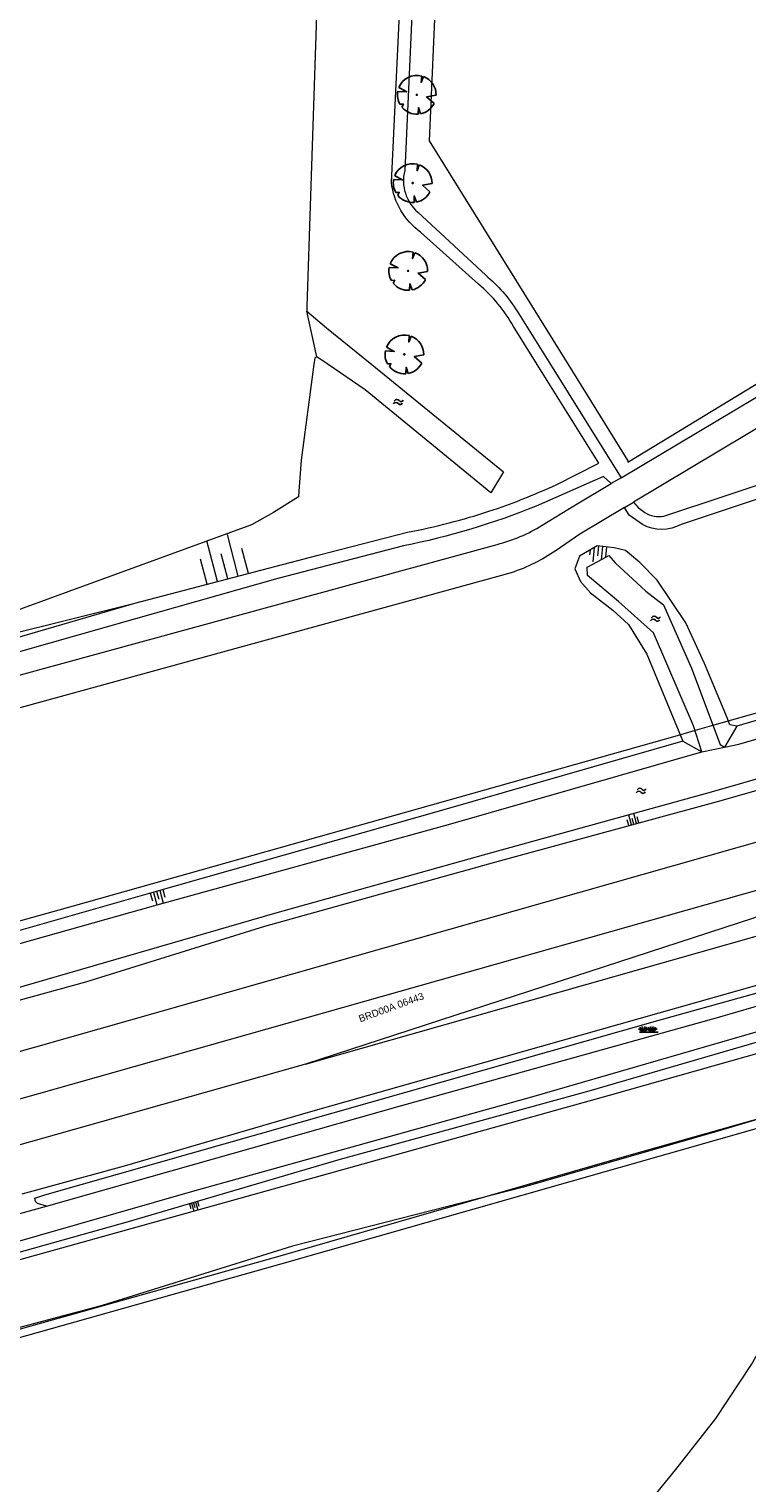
# Model space of a CAD drawing. Header units: metres. Extents: x 95652 to 96661, y 430734 to 431486.
# Tile 21 of 62: x 96039 to 96113, y 431135 to 431284. Entities that reach past the tile are written whole.
import ezdxf

# ---------------------------------------------------------------- set-up
doc = ezdxf.new("R2010")
doc.units = ezdxf.units.M
doc.layers.get('0').update_dxf_attribs({"linetype": 'CONTINUOUS'})
doc.layers.add('BAR_PUNTSYMBOLEN', color=7, linetype='CONTINUOUS', true_color=0x707070)
doc.layers.add('BAR_SYMBOLEN', color=7, linetype='CONTINUOUS', true_color=0x707070)
for name, color, linetype in [('BAR_TALUDLIJNEN', 7, 'CONTINUOUS'), ('BAR_TOPO', 7, 'CONTINUOUS'), ('BAR_WATER', 7, 'CONTINUOUS'), ('BAR_WEGEN', 7, 'CONTINUOUS'), ('BRK_Kadastrale percelen en nummers', 7, 'CONTINUOUS'), ('BRK_Kadatrale percelen', 7, 'CONTINUOUS')]:
    doc.layers.add(name, color=color, linetype=linetype)
doc.styles.add('NLCS-ISO', font='NLCS-ISO.ttf')

# ---------------------------------------------------------------- blocks, each defined once
blk = doc.blocks.new('gras_templ_1')
at = {"color": 8, "true_color": 0x707070, "flags": 128}
for points in [[(-0.38, -0.17), (-0.75, 0.08)], [(-0.38, -0.17), (-0.66, 0.2)], [(-0.38, -0.17), (-0.49, 0.24)], [(-0.38, -0.17), (-0.29, 0.25)], [(-0.38, -0.17), (-0.13, 0.19)], [(-0.38, -0.17), (-0.01, 0.1)], [(0.25, -0.16), (-0.13, 0.09)], [(0.25, -0.16), (-0.03, 0.21)], [(0.25, -0.16), (0.14, 0.24)], [(0.25, -0.16), (0.33, 0.26)], [(0.25, -0.16), (0.49, 0.2)], [(0.25, -0.16), (0.62, 0.11)], [(-0.69, -0.17), (0.69, -0.16)]]:
    blk.add_lwpolyline(points, dxfattribs=at)
blk = doc.blocks.new('water_templ_1')
at = {"color": 8, "true_color": 0x707070, "flags": 128}
for points in [[(-1.85, 0.38), (-1.77, 0.52, -0.538831), (0.24, 0.55, 0.605168), (1.92, 0.75, -4.035705)], [(-1.85, 0.38), (-1.77, 0.52, -0.538831), (0.24, 0.55, 0.605168), (1.92, 0.75, -4.035705)], [(-2.22, -0.89), (-2.13, -0.75, -0.538831), (-0.13, -0.72, 0.605168), (1.55, -0.52, -4.035705)]]:
    blk.add_lwpolyline(points, format="xyb", dxfattribs=at)
blk = doc.blocks.new('boom_templ_2')
at = {"color": 8, "ltscale": 20, "true_color": 0x707070, "flags": 128}
for points in [[(0.63, 2.39), (0.56, 1.58), (0.85, 2.33)], [(-2.44, 0.44), (-1.29, 0.39), (-2.3, 0.92)], [(-1.92, -1.57), (-1.72, -1.19), (-2.16, -1.22)], [(0.49, -2.43), (0.21, -1.64), (0.18, -2.47)], [(2.48, -0.06), (1.26, -0.27), (2.21, -1.12)]]:
    blk.add_lwpolyline(points, dxfattribs=at)
blk.add_lwpolyline([(2.48, -0.06, 0.321944), (0.85, 2.33, 0.321944)], format="xyb", dxfattribs=at)
at = {"color": 8, "true_color": 0x707070}
blk.add_circle((0, 0), 0.0738, dxfattribs=at)
at = {"color": 8, "ltscale": 20, "true_color": 0x707070}
for start, end in [(75.1844, 158.299), (169.749, 209.4302), (219.2667, 274.1068), (281.3601, 333.2046)]:
    blk.add_arc((0, 0), 2.48, start, end, dxfattribs=at)

msp = doc.modelspace()

# ---------------------------------------------------------------- linework, layer by layer
at = {"layer": 'BAR_TALUDLIJNEN', "color": 8, "linetype": 'Continuous', "lineweight": 0, "true_color": 0x707070, "flags": 128}
for points in [[(96060.59, 431228.3), (96059.48, 431232.55)], [(96058.47, 431227.74), (96057.38, 431231.9)], [(96061.65, 431228.58), (96060.98, 431231.13)], [(96096.68, 431230.96), (96096.62, 431230.48)], [(96097.12, 431231.22), (96096.96, 431229.77)], [(96097.97, 431231.33), (96097.82, 431229.96)], [(96098.38, 431231.28), (96098.27, 431230.29)], [(96057.4, 431227.47), (96056.73, 431230.02)], [(96101.43, 431202.92), (96101.16, 431203.94)], [(96100.67, 431202.72), (96100.5, 431203.32)], [(96100.92, 431202.78), (96100.65, 431203.8)], [(96101.69, 431202.99), (96101.52, 431203.6)], [(96051.57, 431195.78), (96051.79, 431195.01)], [(96051.89, 431195.87), (96052.26, 431194.59)], [(96052.54, 431196.06), (96052.91, 431194.77)], [(96052.86, 431196.15), (96053.08, 431195.37)], [(96055.6, 431163.93), (96055.74, 431163.45)], [(96055.8, 431163.99), (96056.04, 431163.19)], [(96056.2, 431164.11), (96056.44, 431163.31)], [(96056.41, 431164.17), (96056.55, 431163.69)]]:
    msp.add_lwpolyline(points, dxfattribs=at)
at = {"layer": 'BAR_TALUDLIJNEN', "color": 8, "linetype": 'Continuous', "lineweight": 0, "ltscale": 0.01, "true_color": 0x707070, "flags": 128}
for points in [[(96097.55, 431231.37), (96097.45, 431230.39)], [(96059.53, 431228.02), (96058.86, 431230.57)], [(96101.18, 431202.85), (96101.01, 431203.46)], [(96052.22, 431195.97), (96052.44, 431195.19)], [(96056, 431164.05), (96056.15, 431163.57)]]:
    msp.add_lwpolyline(points, dxfattribs=at)
at = {"layer": 'BAR_TOPO', "color": 8, "linetype": 'Continuous', "lineweight": 0, "ltscale": 0.01, "true_color": 0x707070, "flags": 128}
for points in [[(96040.77, 431413.69), (96040.27, 431406.02), (96053.17, 431405.58), (96052.61, 431389.33), (96067.64, 431388.79), (96084.82, 431378.93), (96080.18, 431272.92), (96094.43, 431250), (96100.57, 431240.12), (96100.55, 431239.98), (96117.05, 431250), (96156.96, 431274.25), (96160.03, 431278.94), (96162.93, 431396.14), (96162.9, 431409.29), (96161.17, 431413.18), (96158.71, 431414.66), (96123.85, 431423.8), (96084.6, 431431.85), (96042.46, 431439.99), (96041.16, 431419.8)], [(96305.28, 431266.32), (96296.8, 431262.4), (96280.68, 431255.7), (96269.91, 431251.42), (96246.41, 431242.55), (96219.7, 431232.26), (96210.6, 431228.91), (96183.93, 431220.95), (96039.81, 431180), (96020.34, 431174.57), (96001.09, 431169.5), (95981.47, 431164.81), (95961.92, 431160.72), (95952.18, 431158.94), (95934.27, 431156.08), (95912.52, 431153.28), (95903.23, 431152.32)], [(96310.2, 431242.21), (96260.43, 431227.96), (96202.69, 431211.56), (96163.47, 431200.52), (96135.38, 431192.44), (96068.01, 431173.36), (96048.9, 431167.81), (96038.4, 431164.91)], [(96040.92, 431163.71), (96040.01, 431163.96), (96039.79, 431164.17), (96039.74, 431164.51), (96040.75, 431164.85), (96103.62, 431182.73), (96123.63, 431188.32), (96163.81, 431199.83), (96163.74, 431199.34), (96163.53, 431198.96), (96162.86, 431198.36)], [(96040.92, 431163.71), (96077.25, 431173.99), (96109.75, 431183.05), (96145.47, 431193.44), (96162.86, 431198.36)], [(96119.02, 431183.08), (96090.66, 431174.88), (96055.9, 431165.21), (96032.29, 431158.42), (96007.16, 431151.79), (95982.02, 431145.85), (95956.24, 431141.01), (95934.61, 431137.56), (95930.43, 431136.34), (95928.18, 431135.59), (95926.33, 431134.6)], [(96037.19, 431162.68), (96040.92, 431163.71)]]:
    msp.add_lwpolyline(points, dxfattribs=at)
at = {"layer": 'BAR_WATER', "color": 8, "linetype": 'Continuous', "lineweight": 0, "ltscale": 0.01, "true_color": 0x707070, "flags": 128}
for points in [[(96071.02, 431318.42), (96070.4, 431295.78), (96070.3, 431295.17), (96070.1, 431294.9), (96069.71, 431294.74), (96069.23, 431294.58), (96068.99, 431294.31), (96068.91, 431294.07), (96067.64, 431255.93), (96067.63, 431255.47)], [(96067.63, 431255.47), (96069.66, 431253.74), (96074.29, 431250), (96087.8, 431239), (96086.49, 431236.85), (96073.6, 431247.39), (96069.82, 431250), (96068.65, 431250.78)], [(96068.65, 431250.78), (96067.63, 431255.47)], [(96068.65, 431250.78), (96068.46, 431250.67), (96068.36, 431250), (96068.33, 431249.76), (96067.04, 431240.2), (96066.82, 431237), (96066.79, 431236.41), (96064.22, 431234.82), (96061.97, 431233.57), (96031.66, 431222.52)], [(96004.76, 431177.3), (96005.3, 431177.79), (96005.49, 431177.62), (96006.95, 431177.18), (96007.94, 431177.13), (96017.21, 431179.07), (96044.97, 431186.71), (96063.32, 431192.41), (96087.52, 431199.13), (96109.77, 431205.19), (96132.14, 431211.58), (96150.34, 431216.63), (96195.74, 431229.97), (96196.33, 431230.38), (96196.73, 431230.96)], [(96194.46, 431231.54), (96194.45, 431231.47), (96193.96, 431230.98), (96193.25, 431230.4), (96175.92, 431225.21), (96150.75, 431218.17), (96128.16, 431211.6), (96109.1, 431206.14), (96086.58, 431199.91), (96064.32, 431193.69), (96036.24, 431185.58), (96007.24, 431178.24), (96005.49, 431178.81), (96005.2, 431179.11)], [(96111.73, 431212.91), (96111.02, 431213.05), (96110.79, 431213.71), (96108.41, 431219.33), (96106.51, 431223.51), (96103.57, 431227.89), (96101.78, 431229.7), (96100.32, 431230.92), (96099.15, 431231.2), (96097.42, 431231.39), (96095.61, 431230.35), (96095.12, 431229.04), (96095.7, 431227.75), (96096.73, 431226.57), (96099.03, 431224.8), (96100.62, 431223.34), (96102.49, 431220.3), (96106.19, 431211.37)], [(96108.14, 431210.27), (96107.29, 431212.96), (96103.19, 431222.49), (96099.59, 431225.7), (96096.43, 431228.36), (96096.39, 431229.2), (96097.99, 431230.06), (96098.62, 431230.4), (96099.27, 431229.66), (96102.41, 431226.74), (96104.21, 431225.35), (96107.08, 431218.87), (96110.02, 431211.03), (96110.46, 431210.77)], [(96110.46, 431210.77), (96111.93, 431211.07), (96125.31, 431214.95), (96142.14, 431219.71), (96157.74, 431225.18)], [(96156.27, 431226.07), (96141.92, 431221.2), (96125.04, 431216.8), (96111.73, 431212.91)], [(96111.73, 431212.91), (96110.46, 431210.77)], [(96106.19, 431211.37), (96108.14, 431210.27)], [(96005.2, 431179.11), (96005.13, 431179.17), (96005.1, 431180.03), (96005.08, 431180.65), (96005.55, 431181.66), (96027.12, 431187.53), (96051.92, 431194.49), (96082.15, 431202.82), (96108.14, 431210.27)], [(96108.14, 431210.27), (96110.46, 431210.77)], [(96000, 431082.09), (95971.63, 431089.3), (95939.11, 431097.36), (95929.26, 431100.43), (95925.38, 431102.8), (95923.71, 431106.22), (95923.09, 431109.18), (95923.35, 431117.83), (95924.41, 431126.64), (95927.4, 431132.22), (95933.33, 431135.02), (95951.62, 431138.17), (95974.24, 431142.4), (96000, 431148.17), (96027.01, 431155.1), (96098.67, 431175.07), (96162.22, 431193.04)], [(96123.21, 431183.24), (96096.54, 431175.47), (96070.93, 431168.46), (96049.3, 431162.08), (96025.02, 431155.3), (95986.36, 431145.88), (95978.77, 431144.18), (95956.32, 431140.12), (95948.77, 431138.85), (95939.29, 431137.41), (95934.41, 431136.21), (95929.45, 431134.45)]]:
    msp.add_lwpolyline(points, dxfattribs=at)
for points in [[(95952.78, 431228.15), (95954.94, 431223.25), (95968.23, 431225.63), (95987.02, 431229.75), (96000, 431232.38), (96002.69, 431232.92), (96009.77, 431235.12), (96011.33, 431234.16), (96011.99, 431232.8), (96011.86, 431222.84, 0.348981), (96016.66, 431217.75), (96023.3, 431218.88), (96050, 431225.52)], [(96274.26, 431216.72, 0.352419), (96269.69, 431217.12), (96257.78, 431213.73), (96198.41, 431196.87), (96190.31, 431189.29), (96173.03, 431184.61), (96164.77, 431187.01), (96100.43, 431168.82), (96064.64, 431158.51), (96028.82, 431148.45), (96000, 431141.04), (95989.57, 431139.09), (95965.01, 431133.61), (95949.65, 431131.33), (95934.75, 431128.39), (95931.21, 431121.3), (95930.63, 431116.41), (95930.78, 431109.67), (95935.96, 431104.38), (95943.36, 431102.4), (95981.02, 431093.77), (96000, 431088.92), (96001.53, 431088.53)], [(96001.68, 431089.09), (96000, 431089.52), (95934.92, 431106.1), (95931.79, 431110.54), (95931.42, 431116.24), (95931.98, 431121.03), (95935.35, 431127.51), (95937.89, 431128.08), (95947.9, 431130.25), (95965.57, 431133.03), (95989.92, 431138.38), (96000, 431140.22), (96029.02, 431147.67), (96064.85, 431157.74), (96164.77, 431186.17), (96173.02, 431183.78), (96190.71, 431188.57), (96198.03, 431193.54), (96200.71, 431195.1), (96222.22, 431200.89), (96250.97, 431208.91), (96268.36, 431214.38, -0.242297), (96271.37, 431214.6)], [(96106.19, 431211.37), (96081.69, 431204.32), (96051.45, 431195.75), (96026.77, 431188.72), (96004.49, 431182.91, 0.4229), (96002.97, 431180.89), (96003.29, 431179.59), (96003.64, 431178.21), (96004.54, 431177.4), (96004.73, 431177.29)]]:
    msp.add_lwpolyline(points, format="xyb", dxfattribs=at)
at = {"layer": 'BAR_WEGEN', "color": 8, "linetype": 'Continuous', "lineweight": 0, "ltscale": 0.01, "true_color": 0x707070, "flags": 128}
for points in [[(96052.07, 431389.09), (96052.62, 431388.89), (96063.58, 431388.34, -0.131087), (96070.44, 431385.44), (96075.95, 431381.48, -0.249989), (96081.55, 431368.25), (96079.53, 431310.85), (96077.67, 431269.87, 0.285093), (96079.01, 431265.63), (96085.98, 431259.16, -0.076135), (96089.21, 431255.45), (96092.61, 431250), (96099.86, 431238.38)], [(96050, 431225.52), (96068.79, 431230.46), (96077.97, 431232.8, 0.033837), (96086.41, 431234.98, 0.004756), (96087.3, 431235.28, 0.024616), (96093.19, 431237.66), (96097.59, 431239.89), (96091.26, 431250), (96088.82, 431253.89, 0.091973), (96085.24, 431258.22), (96079.29, 431263.56, -0.20911), (96076.31, 431268.65), (96077.82, 431300.38), (96078.51, 431318.34)], [(96098.86, 431237.78), (96098.06, 431238.51), (96091.15, 431235.48, -0.046609), (96077.55, 431231.39), (96064.65, 431228.06), (96050.06, 431223.91), (96032.46, 431218.91, -0.048881), (96014.07, 431215.18, -0.258284), (96009.91, 431216.56), (96000, 431224.11), (95997.58, 431225.95, 0.23052), (95994.03, 431227.05), (95975.93, 431221.93), (95960.29, 431217.41, -0.217983), (95953.88, 431218.42, -0.258507), (95951.2, 431225.12), (95952.09, 431250), (95952.36, 431257.46, 0.528713), (95948.62, 431261.65), (95915.21, 431260.77, -0.435125), (95909.25, 431266.41), (95910.63, 431296.65)], [(95905.27, 431261.9, -0.152489), (95915.72, 431256.57, -0.028902), (95921.43, 431250.68), (95922.04, 431250), (95929.86, 431241.11), (95949.68, 431219.03), (95951.96, 431216.68, 0.101164), (95957.9, 431212.37, 0.139544), (95963.9, 431212.55), (95970.58, 431214.45), (95985.5, 431218.59, -0.184014), (95994.15, 431216.26), (96000, 431212.56), (96002.69, 431210.87, 0.204378), (96008.39, 431210.03), (96013.6, 431211.22), (96033.1, 431216.77), (96087.14, 431231.55, 0.080896), (96091.76, 431233.52), (96095.03, 431235.5), (96098.86, 431237.78)], [(96100.23, 431235.34), (96095.63, 431232.59), (96093.2, 431230.94, -0.075855), (96088.59, 431228.65), (96034.19, 431213.71), (96022.56, 431210.43), (96008.74, 431206.77, -0.214208), (96001.32, 431207.85), (96000, 431208.67), (95992.85, 431213.09, 0.225518), (95985.32, 431215.19), (95963.35, 431209.15, -0.157066), (95956.68, 431209.14, -0.141032), (95951.24, 431212.54), (95947.17, 431216.93), (95926.65, 431239.79, 0.021153), (95917.57, 431250, 0.009968), (95913.09, 431254.45, 0.158593), (95905.14, 431258.46)], [(96144.83, 431246.5), (96106.02, 431233.59, -0.254041), (96102.06, 431233.58), (96100.7, 431234.55), (96100.23, 431235.34)], [(96101.14, 431235.89), (96101.62, 431235.32), (96102.31, 431234.82, 0.18949), (96104.25, 431234.45), (96123.84, 431240.94)], [(95952.78, 431228.15), (95952.68, 431225.08, 0.308923), (95954.98, 431219.41, 0.239798), (95960.4, 431218.92), (95973.33, 431222.66), (95993.59, 431228.31, -0.273632), (95999.74, 431226.26), (96000, 431226.07), (96011.07, 431217.65, 0.25333), (96015.73, 431216.71, 0.038747), (96032.04, 431220.28), (96049.66, 431225.43), (96050, 431225.52)]]:
    msp.add_lwpolyline(points, format="xyb", dxfattribs=at)
for points in [[(96067.48, 431178.27), (96113.71, 431191.39), (96315.4, 431248.72)], [(96099.86, 431238.38), (96119.35, 431250)], [(96124.76, 431250), (96101.14, 431235.89)], [(96099.86, 431238.38), (96098.86, 431237.78)], [(96100.23, 431235.34), (96101.14, 431235.89)], [(95899.05, 431147.18), (95900.03, 431147.26), (95916.63, 431149.03), (95929.9, 431150.7), (95944.62, 431152.92), (95957.44, 431155.14), (95966.34, 431156.84), (95979.22, 431159.46), (95994.09, 431162.9), (96006.06, 431165.92), (96021.97, 431170.14), (96040.15, 431175.24), (96126.11, 431199.58), (96172.33, 431212.74)], [(96172.33, 431212.74), (96126.49, 431197.96), (96113.44, 431193.24), (96067.48, 431178.27)], [(96067.48, 431178.27), (96030.28, 431167.75), (96010.02, 431162.24), (95993.57, 431158.19), (95976.31, 431154.29), (95964.4, 431151.94), (95956.94, 431150.56), (95942.85, 431148.19), (95932.45, 431146.63), (95922.04, 431145.23), (95910.46, 431143.95), (95898.89, 431142.79)]]:
    msp.add_lwpolyline(points, dxfattribs=at)
at = {"layer": 'BRK_Kadastrale percelen en nummers', "color": 75, "lineweight": 5, "ltscale": 3.900864, "true_color": 0x739642, "flags": 128}
msp.add_lwpolyline([(96160.9, 431313.78), (96160.9, 431314), (96161.04, 431319.67), (96161.04, 431319.76), (96161.04, 431319.79), (96116.82, 431320.81), (96082.31, 431321.62), (96082.3, 431321.5), (96082.06, 431315.84), (96080.18, 431272.92), (96094.43, 431250), (96100.57, 431240.12), (96100.55, 431239.98), (96117.05, 431250), (96156.96, 431274.25), (96160.03, 431278.94)], close=True, dxfattribs=at)
for points in [[(96148.92, 431221.18), (96152.58, 431224.28), (96153.28, 431224.76), (96153.37, 431224.81), (96157.81, 431227.19), (96145.68, 431223.53), (96137.97, 431221.2), (96132.92, 431219.68), (96109.38, 431213), (96107.48, 431212.46), (96105.62, 431211.93), (96043.66, 431194.47), (96016.77, 431186.96)], [(96096.4, 431125.64), (96101.88, 431132.24), (96103.66, 431134.48), (96105.47, 431136.69), (96109.58, 431141.94), (96113.24, 431147.46), (96115.83, 431152.09), (96116.68, 431153.64), (96117.47, 431155.07), (96119.82, 431159.36), (96120.56, 431160.75), (96123.42, 431166.38), (96124.98, 431170.05), (96126, 431172.5), (96127.63, 431176.04), (96127.97, 431176.8), (96109.68, 431171.34), (96089.87, 431165.65), (96066.17, 431159.59), (96046.65, 431153.52), (96026.36, 431148.12), (96015.22, 431145.24)]]:
    msp.add_lwpolyline(points, dxfattribs=at)
at = {"layer": 'BRK_Kadatrale percelen', "color": 75, "linetype": 'Continuous', "lineweight": 5, "ltscale": 0.01, "true_color": 0x739642, "flags": 128}
msp.add_lwpolyline([(96160.9, 431313.78), (96160.9, 431314), (96161.04, 431319.67), (96161.04, 431319.76), (96161.04, 431319.79), (96116.82, 431320.81), (96082.31, 431321.62), (96082.3, 431321.5), (96082.06, 431315.84), (96080.18, 431272.92), (96094.43, 431250), (96100.57, 431240.12), (96100.55, 431239.98), (96117.05, 431250), (96156.96, 431274.25), (96160.03, 431278.94)], close=True, dxfattribs=at)
for points in [[(96148.92, 431221.18), (96152.58, 431224.28), (96153.28, 431224.76), (96153.37, 431224.81), (96157.81, 431227.19), (96145.68, 431223.53), (96137.97, 431221.2), (96132.92, 431219.68), (96109.38, 431213), (96107.48, 431212.46), (96105.62, 431211.93), (96043.66, 431194.47), (96016.77, 431186.96)], [(96096.4, 431125.64), (96101.88, 431132.24), (96103.66, 431134.48), (96105.47, 431136.69), (96109.58, 431141.94), (96113.24, 431147.46), (96115.83, 431152.09), (96116.68, 431153.64), (96117.47, 431155.07), (96119.82, 431159.36), (96120.56, 431160.75), (96123.42, 431166.38), (96124.98, 431170.05), (96126, 431172.5), (96127.63, 431176.04), (96127.97, 431176.8), (96109.68, 431171.34), (96089.87, 431165.65), (96066.17, 431159.59), (96046.65, 431153.52), (96026.36, 431148.12), (96015.22, 431145.24)]]:
    msp.add_lwpolyline(points, dxfattribs=at)

# ---------------------------------------------------------------- block references
at = {"layer": 'BAR_PUNTSYMBOLEN', "xscale": 0.8011755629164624, "yscale": 0.8011755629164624}
for p in [(96078.91, 431277.65), (96078.49, 431268.6), (96078.03, 431259.59), (96077.64, 431251.03)]:
    msp.add_blockref('boom_templ_2', p, dxfattribs=at)
at = {"layer": 'BAR_SYMBOLEN'}
for name, p, xscale, yscale in [('water_templ_1', (96077.05, 431246.16), 0.2416238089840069, 0.2416238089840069), ('water_templ_1', (96103.43, 431223.94), 0.2416238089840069, 0.2416238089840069), ('water_templ_1', (96101.96, 431206.29), 0.2416238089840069, 0.2416238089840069), ('gras_templ_1', (96102.7, 431181.77), 1.388696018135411, 1.388696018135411)]:
    msp.add_blockref(name, p, dxfattribs=dict(at, xscale=xscale, yscale=yscale))

# ---------------------------------------------------------------- texts
at = {"layer": 'BRK_Kadastrale percelen en nummers', "color": 8, "true_color": 0x707070, "insert": (96076.29, 431184.08), "char_height": 0.725, "attachment_point": 5, "rotation": 20, "style": 'NLCS-ISO'}
msp.add_mtext('{{\\fArial|b0|i0;BRD00A 06443}}', dxfattribs=at)

doc.saveas('drawing.dxf')
